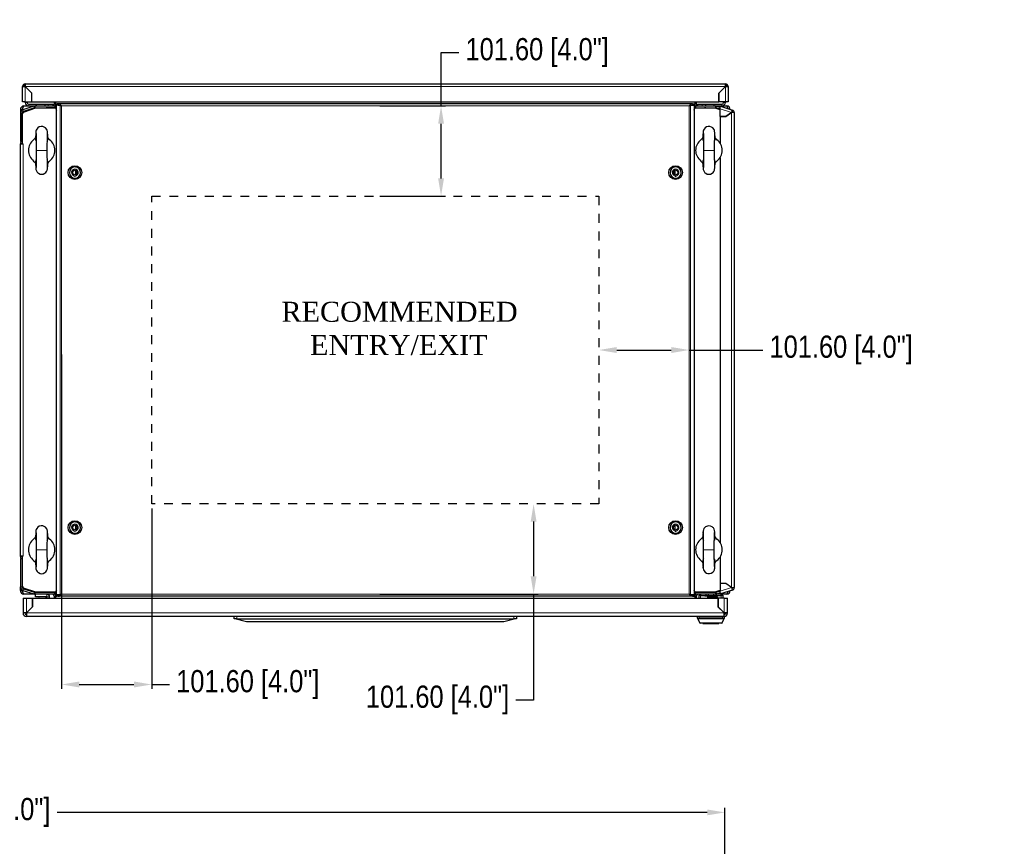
# Model space of a CAD drawing. Header units: inches. Extents: x 1399 to 7113, y 2289 to 6261.
# Tile 66 of 76: x 4851 to 5960, y 5330 to 6261. Entities that reach past the tile are written whole.
import ezdxf

# ---------------------------------------------------------------- set-up
doc = ezdxf.new("R2010")
doc.units = ezdxf.units.IN
doc.header["$MEASUREMENT"] = 0
doc.linetypes.add('HIDDEN', pattern=[0.2, 0.1, -0.1])
doc.styles.get("Standard").update_dxf_attribs({"font": 'ARIALN.TTF'})
doc.dimstyles.get("Standard").update_dxf_attribs({"dimtxt": 25, "dimasz": 20, "dimexe": 5, "dimexo": 5, "dimgap": 10, "dimtad": 0, "dimtih": 1, "dimtoh": 1, "dimzin": 0, "dimdsep": 46, "dimtxsty": 'Standard', "dimcen": 10, "dimadec": 0, "dimazin": 0, "dimtfac": 1, "dimtofl": 0, "dimtmove": 0, "dimatfit": 3, "dimfxl": 1, "dimtolj": 1, "dimtzin": 0, "dimarcsym": 0})

# ---------------------------------------------------------------- blocks, each defined once
blk = doc.blocks.new('*D58')
at = {"color": 0, "linetype": 'Continuous', "lineweight": -2, "transparency": 16777216}
for p, q in [((4045.5, 5058.5), (4045.5, 5373.3)), ((5645.5, 5043.3), (5645.5, 5373.3)), ((4065.5, 5368.3), (4684.4, 5368.3)), ((5625.5, 5368.3), (4892.9, 5368.3))]:
    blk.add_line(p, q, dxfattribs=at)
at = {"color": 0, "linetype": 'Continuous', "transparency": 16777216}
for points in [[(4065.5, 5371.6), (4065.5, 5365), (4045.5, 5368.3)], [(5625.5, 5371.6), (5625.5, 5365), (5645.5, 5368.3)]]:
    blk.add_solid(points, dxfattribs=at)
at = {"layer": 'DEFPOINTS', "color": 0, "linetype": 'Continuous', "transparency": 16777216}
for p in [(4045.5, 5368.3), (4045.5, 5053.5), (5645.5, 5038.3)]:
    blk.add_point(p, dxfattribs=at)
at = {"color": 0, "linetype": 'Continuous', "transparency": 16777216, "insert": (4788.7, 5368.3), "char_height": 25, "attachment_point": 5}
blk.add_mtext('\\A1;1600.00 [63.0"]', dxfattribs=at)
blk = doc.blocks.new('*D65')
at = {"color": 0, "lineweight": -2, "transparency": 16777216}
for p, q in [((5523.5, 5889.3), (5585.1, 5889.3)), ((5605.1, 5889.3), (5688.1, 5889.3))]:
    blk.add_line(p, q, dxfattribs=at)
at = {"color": 0, "transparency": 16777216}
for points in [[(5523.5, 5892.6), (5523.5, 5885.9), (5503.5, 5889.3)], [(5585.1, 5892.6), (5585.1, 5885.9), (5605.1, 5889.3)]]:
    blk.add_solid(points, dxfattribs=at)
at = {"layer": 'DEFPOINTS', "color": 0, "transparency": 16777216}
for p in [(5503.5, 5889.3), (5605.1, 5889.3), (5605.1, 5889.3)]:
    blk.add_point(p, dxfattribs=at)
at = {"color": 0, "transparency": 16777216, "insert": (5776.5, 5889.3), "char_height": 25, "attachment_point": 5}
blk.add_mtext('\\A1;101.60 [4.0"]', dxfattribs=at)
blk = doc.blocks.new('*D66')
at = {"color": 0, "lineweight": -2, "transparency": 16777216}
for p, q in [((5325.6, 6164.3), (5325.6, 6224.5)), ((5325.6, 6224.5), (5345.6, 6224.5)), ((5256.5, 6164.3), (5330.6, 6164.3)), ((5325.6, 6082.7), (5325.6, 6144.3)), ((5256.5, 6062.7), (5330.6, 6062.7))]:
    blk.add_line(p, q, dxfattribs=at)
at = {"color": 0, "transparency": 16777216}
for points in [[(5322.3, 6144.3), (5328.9, 6144.3), (5325.6, 6164.3)], [(5322.3, 6082.7), (5328.9, 6082.7), (5325.6, 6062.7)]]:
    blk.add_solid(points, dxfattribs=at)
at = {"layer": 'DEFPOINTS', "color": 0, "transparency": 16777216}
for p in [(5251.5, 6164.3), (5325.6, 6164.3), (5251.5, 6062.7)]:
    blk.add_point(p, dxfattribs=at)
at = {"color": 0, "transparency": 16777216, "insert": (5433.9, 6224.5), "char_height": 25, "attachment_point": 5}
blk.add_mtext('\\A1;101.60 [4.0"]', dxfattribs=at)
blk = doc.blocks.new('*D67')
at = {"color": 0, "lineweight": -2, "transparency": 16777216}
for p, q in [((4897.9, 5884.3), (4897.9, 5507.4)), ((4999.5, 5710.9), (4999.5, 5507.4)), ((4917.9, 5512.4), (4979.5, 5512.4)), ((4999.5, 5512.4), (5019.5, 5512.4))]:
    blk.add_line(p, q, dxfattribs=at)
at = {"color": 0, "transparency": 16777216}
for points in [[(4917.9, 5515.8), (4917.9, 5509.1), (4897.9, 5512.4)], [(4979.5, 5515.8), (4979.5, 5509.1), (4999.5, 5512.4)]]:
    blk.add_solid(points, dxfattribs=at)
at = {"layer": 'DEFPOINTS', "color": 0, "transparency": 16777216}
for p in [(4897.9, 5889.3), (4999.5, 5715.9), (4999.5, 5512.4)]:
    blk.add_point(p, dxfattribs=at)
at = {"color": 0, "transparency": 16777216, "insert": (5107.8, 5512.4), "char_height": 25, "attachment_point": 5}
blk.add_mtext('\\A1;101.60 [4.0"]', dxfattribs=at)
blk = doc.blocks.new('*D68')
at = {"color": 0, "lineweight": -2, "transparency": 16777216}
for p, q in [((5429.9, 5695.9), (5429.9, 5634.3)), ((5256.5, 5614.3), (5434.9, 5614.3)), ((5429.9, 5614.3), (5429.9, 5494.9)), ((5429.9, 5494.9), (5409.9, 5494.9))]:
    blk.add_line(p, q, dxfattribs=at)
at = {"color": 0, "transparency": 16777216}
for points in [[(5426.6, 5695.9), (5433.2, 5695.9), (5429.9, 5715.9)], [(5426.6, 5634.3), (5433.2, 5634.3), (5429.9, 5614.3)]]:
    blk.add_solid(points, dxfattribs=at)
at = {"layer": 'DEFPOINTS', "color": 0, "transparency": 16777216}
for p in [(5429.9, 5715.9), (5251.5, 5614.3), (5429.9, 5614.3)]:
    blk.add_point(p, dxfattribs=at)
at = {"color": 0, "transparency": 16777216, "insert": (5321.6, 5494.9), "char_height": 25, "attachment_point": 5}
blk.add_mtext('\\A1;101.60 [4.0"]', dxfattribs=at)

msp = doc.modelspace()

# ---------------------------------------------------------------- linework, layer by layer
at = {"color": 7, "linetype": 'Continuous', "lineweight": 25}
for p, q in [((4855.47, 6186.253), (4853.97, 6186.253)), ((4853.97, 6168.753), (4853.97, 6186.253)), ((4856.97, 6189.253), (4856.97, 6186.253)), ((4856.97, 6189.253), (5645.97, 6189.253)), ((4864.372, 6178.851), (4856.97, 6186.253)), ((4864.362, 6178.847), (4856.97, 6186.239)), ((4861.47, 6181.753), (4861.456, 6181.753)), ((5645.97, 6186.253), (5638.567, 6178.851)), ((5638.577, 6178.847), (5645.97, 6186.239)), ((5641.484, 6181.753), (5641.47, 6181.753)), ((5645.97, 6186.253), (5645.97, 6189.253)), ((5647.47, 6186.253), (5648.97, 6186.253)), ((5648.97, 6186.253), (5648.97, 6168.753)), ((4864.362, 6168.753), (4864.362, 6178.847)), ((4864.372, 6168.753), (4864.372, 6178.851)), ((5638.567, 6178.851), (5638.567, 6168.753)), ((5638.577, 6168.753), (5638.577, 6178.847)), ((4851.47, 6160.253), (4853.47, 6160.253)), ((4851.47, 6160.253), (4851.47, 6155.929)), ((4853.47, 6160.253), (4853.47, 6159.563)), ((4853.57, 6159.624), (4853.57, 6160.253)), ((4856.97, 6168.753), (4853.97, 6168.753)), ((4866.825, 6164.043), (4854.441, 6160.019)), ((4854.442, 6157.559), (4868.47, 6162.253)), ((4868.57, 6161.753), (4854.49, 6157.042)), ((4867.443, 6162.141), (4855.059, 6158.117)), ((4855.47, 6164.253), (4860.97, 6164.253)), ((4856.97, 6168.253), (4856.97, 6168.753)), ((4856.97, 6168.753), (4864.362, 6168.753)), ((4858.97, 6168.253), (4858.97, 6168.753)), ((4860.97, 6166.253), (4869.47, 6166.253)), ((4860.97, 6164.253), (4868.154, 6164.253)), ((4864.372, 6168.753), (5638.567, 6168.753)), ((4868.154, 6164.253), (4890.47, 6164.253)), ((4868.154, 6162.253), (4890.47, 6162.253)), ((4891.185, 6161.753), (4868.57, 6161.753)), ((4869.47, 6166.253), (4869.47, 6164.253)), ((4869.47, 6166.253), (4879.47, 6166.253)), ((4876.47, 6161.753), (4876.47, 6162.253)), ((4878.97, 6161.753), (4878.97, 6162.052)), ((4878.97, 6162.052), (4880.37, 6162.052)), ((4879.47, 6164.253), (4879.47, 6166.253)), ((4879.47, 6166.253), (4882.97, 6166.253)), ((4880.37, 6161.753), (4880.37, 6162.052)), ((4891.22, 6162.052), (4880.37, 6162.052)), ((4882.97, 6166.253), (4887.97, 6166.253)), ((4887.97, 6166.253), (4887.97, 6164.397)), ((4889.47, 6168.753), (4889.47, 6166.553)), ((4889.47, 6166.553), (4891.47, 6166.553)), ((4890.47, 6164.253), (4890.47, 6162.253)), ((4890.803, 6164.253), (4891.47, 6164.253)), ((4891.185, 6161.753), (4892.081, 6159.642)), ((4891.32, 6162.153), (4891.32, 6162.152)), ((4891.47, 6166.428), (4891.47, 6168.753)), ((4892.967, 6166.428), (4891.47, 6166.428)), ((4891.47, 6166.428), (4891.47, 6162.933)), ((4891.864, 6160.153), (4891.954, 6160.185)), ((4891.925, 6160.253), (4892.081, 6159.886)), ((4892.081, 6160.253), (4891.925, 6160.253)), ((4892.081, 6159.753), (4892.034, 6159.753)), ((4892.081, 5613.353), (4892.081, 6165.153)), ((4894.299, 6165.153), (4892.081, 6165.153)), ((4892.967, 6166.753), (4892.967, 6165.253)), ((4893.989, 6166.753), (4892.967, 6166.753)), ((4893.989, 6165.253), (4892.967, 6165.253)), ((4893.42, 6165.153), (4893.42, 6165.253)), ((4893.989, 6166.753), (4893.989, 6165.253)), ((5608.948, 6166.753), (4893.989, 6166.753)), ((4894.299, 6165.153), (4895.263, 6165.153)), ((4896.272, 6164.517), (4894.299, 6165.153)), ((4897.236, 6164.517), (4896.272, 6164.517)), ((4897.236, 6164.517), (4896.512, 6164.75)), ((5605.701, 6164.517), (5606.425, 6164.75)), ((5606.666, 6164.517), (5605.701, 6164.517)), ((5608.638, 6165.153), (5606.666, 6164.517)), ((5607.674, 6165.153), (5608.638, 6165.153)), ((5610.856, 6165.153), (5608.638, 6165.153)), ((5608.948, 6165.253), (5608.948, 6166.753)), ((5608.948, 6166.753), (5609.97, 6166.753)), ((5608.948, 6165.253), (5609.97, 6165.253)), ((5609.52, 6165.253), (5609.52, 6165.153)), ((5609.97, 6166.753), (5609.97, 6165.253)), ((5611.47, 6166.428), (5609.97, 6166.428)), ((5610.856, 6165.153), (5610.856, 5613.353)), ((5610.856, 6159.636), (5611.755, 6161.753)), ((5610.856, 6159.88), (5611.014, 6160.253)), ((5611.014, 6160.253), (5610.856, 6160.253)), ((5610.906, 6159.753), (5610.856, 6159.753)), ((5610.985, 6160.185), (5611.076, 6160.153)), ((5611.47, 6168.753), (5611.47, 6166.428)), ((5613.47, 6166.553), (5611.47, 6166.553)), ((5611.47, 6162.933), (5611.47, 6166.428)), ((5611.47, 6164.253), (5612.137, 6164.253)), ((5611.62, 6162.153), (5611.62, 6162.152)), ((5611.72, 6162.052), (5622.57, 6162.052)), ((5634.37, 6161.753), (5611.755, 6161.753)), ((5612.47, 6164.253), (5634.786, 6164.253)), ((5612.47, 6164.253), (5612.47, 6162.253)), ((5612.47, 6162.253), (5634.786, 6162.253)), ((5613.47, 6166.553), (5613.47, 6168.753)), ((5614.97, 6164.397), (5614.97, 6166.253)), ((5614.97, 6166.253), (5619.97, 6166.253)), ((5619.97, 6166.253), (5623.47, 6166.253)), ((5622.57, 6161.753), (5622.57, 6162.052)), ((5623.97, 6162.052), (5622.57, 6162.052)), ((5623.47, 6166.253), (5633.47, 6166.253)), ((5623.47, 6166.253), (5623.47, 6164.253)), ((5623.97, 6161.753), (5623.97, 6162.052)), ((5626.47, 6162.253), (5626.47, 6161.753)), ((5633.47, 6164.253), (5633.47, 6166.253)), ((5633.47, 6166.253), (5641.97, 6166.253)), ((5639.97, 6159.88), (5634.37, 6161.753)), ((5634.47, 6162.253), (5639.97, 6160.413)), ((5634.786, 6164.253), (5641.97, 6164.253)), ((5639.97, 6160.687), (5635.496, 6162.141)), ((5640.179, 6162.722), (5636.114, 6164.043)), ((5645.97, 6168.753), (5638.577, 6168.753)), ((5639.992, 6164.195), (5639.577, 6162.918)), ((5639.97, 6152.265), (5639.97, 6161.048)), ((5639.992, 6164.195), (5640.433, 6164.051)), ((5640.018, 6162.774), (5640.433, 6164.051)), ((5640.433, 6164.051), (5653.897, 6159.677)), ((5641.97, 6164.253), (5647.47, 6164.253)), ((5643.97, 6168.753), (5643.97, 6168.253)), ((5645.97, 6168.753), (5645.97, 6168.253)), ((5648.97, 6168.753), (5645.97, 6168.753)), ((5653.433, 6158.25), (5653.897, 6159.677)), ((4851.47, 6155.929), (4851.47, 6124.253)), ((4853.47, 6155.929), (4853.47, 6124.253)), ((4853.57, 6151.582), (4853.47, 6151.682)), ((4853.57, 6127.882), (4853.57, 6156.6)), ((4854.49, 6157.042), (4853.69, 6155.438)), ((4853.69, 6155.438), (4853.69, 6121.653)), ((4853.97, 6156.653), (4854.442, 6157.559)), ((4853.97, 6156.653), (4853.97, 6155.999)), ((5646.679, 6152.265), (5639.97, 6152.265)), ((5639.97, 6152.255), (5639.97, 6122.545)), ((5639.97, 6152.255), (5646.682, 6152.255)), ((5652.958, 6156.827), (5646.679, 6152.265)), ((5646.682, 6152.255), (5652.97, 6156.824)), ((5649.25, 6154.121), (5649.25, 6154.133)), ((5649.37, 6154.208), (5649.37, 6154.22)), ((5649.47, 6154.281), (5649.47, 6154.293)), ((5651.47, 6155.734), (5651.47, 6155.746)), ((5652.87, 6156.763), (5652.87, 6156.751)), ((5652.96, 6156.824), (5652.953, 6156.824)), ((5655.97, 6156.824), (5652.97, 6156.824)), ((5655.97, 6156.824), (5655.97, 5621.683)), ((4853.47, 6136.825), (4853.57, 6136.925)), ((4853.69, 6135.853), (4853.671, 6135.853)), ((4853.671, 6124.253), (4853.671, 6135.853)), ((4851.47, 6124.253), (4853.47, 6124.253)), ((4851.47, 6122.053), (4851.47, 6121.653)), ((4851.47, 6121.653), (4853.69, 6121.653)), ((4851.47, 5656.853), (4851.47, 6121.653)), ((4853.47, 6124.92), (4853.69, 6124.79)), ((4853.47, 6122.053), (4853.47, 6121.653)), ((4853.57, 6124.253), (4853.57, 6124.859)), ((4853.57, 6124.253), (4853.671, 6124.253)), ((4853.57, 6124.153), (4853.571, 6124.153)), ((4853.57, 6122.153), (4853.571, 6122.153)), ((4853.571, 6122.153), (4853.69, 6122.157)), ((4853.67, 6124.253), (4853.67, 6124.239)), ((4853.69, 6121.653), (4854.67, 6121.653)), ((5639.97, 6105.962), (5639.97, 5672.545)), ((4913.97, 6086.962), (4913.97, 6091.545)), ((4914.47, 6087.453), (4913.97, 6087.453)), ((4914.66, 6087.411), (4913.97, 6087.411)), ((4914.705, 6087.453), (4914.47, 6087.453)), ((5588.47, 6087.453), (5588.235, 6087.453)), ((5588.97, 6087.411), (5588.28, 6087.411)), ((5588.97, 6087.453), (5588.47, 6087.453)), ((5588.97, 6091.545), (5588.97, 6086.962)), ((4913.97, 5686.962), (4913.97, 5691.545)), ((5588.97, 5691.545), (5588.97, 5686.962)), ((4853.69, 5656.853), (4851.47, 5656.853)), ((4851.47, 5656.453), (4851.47, 5656.853)), ((4851.47, 5654.253), (4851.47, 5622.577)), ((4851.47, 5654.253), (4853.47, 5654.253)), ((4853.47, 5656.453), (4853.47, 5656.853)), ((4853.47, 5654.253), (4853.47, 5622.577)), ((4853.69, 5653.717), (4853.47, 5653.586)), ((4853.57, 5656.353), (4853.571, 5656.353)), ((4853.57, 5654.353), (4853.571, 5654.353)), ((4853.57, 5654.253), (4853.57, 5653.648)), ((4853.671, 5654.253), (4853.57, 5654.253)), ((4853.57, 5650.624), (4853.57, 5621.906)), ((4853.69, 5656.35), (4853.571, 5656.353)), ((4853.67, 5654.267), (4853.67, 5654.253)), ((4853.671, 5654.253), (4853.671, 5642.653)), ((4853.69, 5656.853), (4853.69, 5623.069)), ((4854.67, 5656.853), (4853.69, 5656.853)), ((5639.97, 5655.962), (5639.97, 5626.251)), ((4853.57, 5641.582), (4853.47, 5641.682)), ((4853.69, 5642.653), (4853.671, 5642.653)), ((4853.47, 5626.825), (4853.57, 5626.925)), ((5646.682, 5626.251), (5639.97, 5626.251)), ((5639.97, 5626.241), (5639.97, 5617.459)), ((5646.679, 5626.241), (5639.97, 5626.241)), ((5652.958, 5621.679), (5646.679, 5626.241)), ((5652.97, 5621.683), (5646.682, 5626.251)), ((4851.47, 5618.253), (4851.47, 5622.577)), ((4853.47, 5618.253), (4851.47, 5618.253)), ((4853.47, 5618.253), (4853.47, 5618.944)), ((4853.57, 5618.883), (4853.57, 5618.253)), ((4853.69, 5623.069), (4854.49, 5621.464)), ((4853.97, 5622.507), (4853.97, 5621.853)), ((4854.442, 5620.947), (4853.97, 5621.853)), ((4854.441, 5618.488), (4866.825, 5614.464)), ((4868.47, 5616.253), (4854.442, 5620.947)), ((4854.49, 5621.464), (4868.57, 5616.753)), ((4855.059, 5620.39), (4867.443, 5616.366)), ((4890.47, 5616.253), (4868.154, 5616.253)), ((4868.57, 5616.753), (4891.185, 5616.753)), ((4876.47, 5616.253), (4876.47, 5616.753)), ((4877.47, 5616.253), (4877.47, 5616.753)), ((4878.97, 5616.753), (4878.97, 5616.454)), ((4878.97, 5616.454), (4880.37, 5616.454)), ((4880.37, 5616.753), (4880.37, 5616.454)), ((4891.22, 5616.454), (4880.37, 5616.454)), ((4890.47, 5614.253), (4890.47, 5616.253)), ((4892.081, 5618.865), (4891.185, 5616.753)), ((4891.32, 5616.353), (4891.32, 5616.354)), ((4891.47, 5615.574), (4891.47, 5612.079)), ((4891.954, 5618.322), (4891.864, 5618.353)), ((4892.081, 5618.62), (4891.925, 5618.253)), ((4891.925, 5618.253), (4892.081, 5618.253)), ((4892.034, 5618.753), (4892.081, 5618.753)), ((5611.755, 5616.753), (5610.856, 5618.871)), ((5610.856, 5618.753), (5610.906, 5618.753)), ((5611.014, 5618.253), (5610.856, 5618.627)), ((5610.856, 5618.253), (5611.014, 5618.253)), ((5611.076, 5618.353), (5610.985, 5618.322)), ((5611.47, 5612.079), (5611.47, 5615.574)), ((5611.62, 5616.353), (5611.62, 5616.354)), ((5611.72, 5616.454), (5622.57, 5616.454)), ((5611.755, 5616.753), (5634.37, 5616.753)), ((5612.47, 5614.253), (5612.47, 5616.253)), ((5634.786, 5616.253), (5612.47, 5616.253)), ((5622.57, 5616.753), (5622.57, 5616.454)), ((5623.97, 5616.454), (5622.57, 5616.454)), ((5623.97, 5616.753), (5623.97, 5616.454)), ((5624.474, 5616.253), (5624.474, 5616.753)), ((5626.47, 5616.753), (5626.47, 5616.253)), ((5634.37, 5616.753), (5639.97, 5618.627)), ((5639.97, 5618.094), (5634.47, 5616.253)), ((5634.866, 5616.386), (5634.866, 5616.255)), ((5635.496, 5616.366), (5639.97, 5617.819)), ((5636.114, 5614.464), (5640.179, 5615.784)), ((5639.992, 5614.312), (5639.577, 5615.589)), ((5640.018, 5615.732), (5640.433, 5614.455)), ((5653.897, 5618.83), (5640.433, 5614.455)), ((5649.25, 5624.373), (5649.25, 5624.386)), ((5649.37, 5624.298), (5649.37, 5624.286)), ((5649.47, 5624.213), (5649.47, 5624.226)), ((5651.47, 5622.76), (5651.47, 5622.773)), ((5652.87, 5621.756), (5652.87, 5621.743)), ((5652.96, 5621.683), (5652.953, 5621.683)), ((5652.97, 5621.683), (5655.97, 5621.683)), ((5653.433, 5620.256), (5653.897, 5618.83)), ((4854.47, 5609.503), (4854.47, 5593.003)), ((4854.47, 5609.503), (4858.47, 5609.503)), ((4868.154, 5614.253), (4855.47, 5614.253)), ((4858.47, 5609.503), (4865.24, 5609.503)), ((4865.24, 5609.503), (4865.24, 5599.844)), ((4865.34, 5599.873), (4865.34, 5609.503)), ((4865.34, 5609.503), (5637.6, 5609.503)), ((4890.47, 5614.253), (4868.154, 5614.253)), ((4868.47, 5611.253), (4868.47, 5614.253)), ((4881.27, 5611.253), (4868.47, 5611.253)), ((4872.77, 5609.803), (4872.47, 5609.503)), ((4872.77, 5609.803), (4879.77, 5609.803)), ((4880.07, 5609.503), (4879.77, 5609.803)), ((4881.47, 5609.503), (4881.47, 5611.053)), ((4884.47, 5609.503), (4884.47, 5611.053)), ((4889.47, 5611.953), (4889.47, 5609.503)), ((4889.47, 5611.953), (4891.47, 5611.953)), ((4891.47, 5614.253), (4890.803, 5614.253)), ((4891.47, 5609.503), (4891.47, 5612.079)), ((4891.47, 5612.079), (4892.967, 5612.079)), ((4894.299, 5613.353), (4892.081, 5613.353)), ((4893.989, 5613.253), (4892.967, 5613.253)), ((4892.967, 5611.753), (4892.967, 5613.253)), ((4893.989, 5611.753), (4892.967, 5611.753)), ((4893.42, 5613.253), (4893.42, 5613.353)), ((4893.989, 5613.253), (4893.989, 5611.753)), ((5608.948, 5611.753), (4893.989, 5611.753)), ((4896.272, 5613.99), (4894.299, 5613.353)), ((4895.079, 5613.353), (4894.299, 5613.353)), ((4897.236, 5613.99), (4896.272, 5613.99)), ((4897.236, 5613.99), (4896.594, 5613.783)), ((5605.701, 5613.99), (5606.666, 5613.99)), ((5608.638, 5613.353), (5606.666, 5613.99)), ((5608.638, 5613.353), (5607.674, 5613.353)), ((5610.856, 5613.353), (5608.638, 5613.353)), ((5608.948, 5611.753), (5608.948, 5613.253)), ((5608.948, 5613.253), (5609.97, 5613.253)), ((5608.948, 5611.753), (5609.97, 5611.753)), ((5609.52, 5613.353), (5609.52, 5613.253)), ((5609.97, 5611.753), (5609.97, 5613.253)), ((5609.97, 5612.079), (5611.47, 5612.079)), ((5612.137, 5614.253), (5611.47, 5614.253)), ((5611.47, 5612.079), (5611.47, 5609.503)), ((5613.47, 5611.953), (5611.47, 5611.953)), ((5634.786, 5614.253), (5612.47, 5614.253)), ((5613.47, 5609.503), (5613.47, 5611.953)), ((5616.07, 5613.003), (5616.07, 5609.503)), ((5616.07, 5613.003), (5618.07, 5613.003)), ((5618.07, 5613.003), (5618.67, 5613.003)), ((5618.67, 5612.203), (5618.67, 5613.003)), ((5640.67, 5612.203), (5618.67, 5612.203)), ((5623.896, 5612.425), (5622.92, 5612.253)), ((5622.92, 5612.253), (5622.92, 5612.203)), ((5622.92, 5612.253), (5636.42, 5612.253)), ((5623.896, 5614.253), (5623.896, 5612.425)), ((5626.783, 5612.425), (5623.896, 5612.425)), ((5625.72, 5610.503), (5625.72, 5609.503)), ((5626.783, 5614.253), (5626.783, 5612.425)), ((5627.22, 5612.003), (5635.72, 5612.003)), ((5632.557, 5614.253), (5632.557, 5612.425)), ((5635.443, 5612.425), (5632.557, 5612.425)), ((5635.443, 5614.304), (5635.443, 5612.425)), ((5647.47, 5614.253), (5635.443, 5614.253)), ((5636.42, 5612.253), (5635.443, 5612.425)), ((5636.42, 5612.203), (5636.42, 5612.253)), ((5637.22, 5610.503), (5637.22, 5609.503)), ((5637.6, 5609.503), (5637.6, 5599.873)), ((5637.7, 5607.003), (5637.6, 5607.003)), ((5644.47, 5609.503), (5637.7, 5609.503)), ((5637.7, 5609.503), (5637.7, 5599.844)), ((5640.433, 5614.455), (5639.992, 5614.312)), ((5640.67, 5613.003), (5641.27, 5613.003)), ((5640.67, 5613.003), (5640.67, 5612.203)), ((5641.27, 5613.003), (5643.27, 5613.003)), ((5643.27, 5613.003), (5643.27, 5609.503)), ((5644.47, 5609.503), (5648.47, 5609.503)), ((5648.47, 5593.003), (5648.47, 5609.503)), ((4856.47, 5593.003), (4854.47, 5593.003)), ((4858.47, 5593.003), (4865.34, 5599.873)), ((4865.24, 5599.844), (4858.47, 5593.074)), ((4858.47, 5593.003), (4858.47, 5589.003)), ((4861.148, 5595.752), (4861.186, 5595.72)), ((4864.004, 5598.537), (4863.971, 5598.575)), ((5637.6, 5599.873), (5644.47, 5593.003)), ((5637.7, 5599.844), (5644.47, 5593.074)), ((5643.72, 5593.824), (5643.72, 5593.753)), ((5644.47, 5589.003), (5644.47, 5593.003)), ((5646.47, 5593.003), (5648.47, 5593.003)), ((5644.47, 5589.003), (4858.47, 5589.003)), ((5092.47, 5586.503), (5092.47, 5589.003)), ((5093.349, 5586.284), (5092.47, 5586.503)), ((5106.47, 5583.003), (5093.349, 5586.284)), ((5095.47, 5586.503), (5407.47, 5586.503)), ((5396.47, 5583.003), (5106.47, 5583.003)), ((5409.591, 5586.284), (5396.47, 5583.003)), ((5410.47, 5586.503), (5409.591, 5586.284)), ((5410.47, 5589.003), (5410.47, 5586.503)), ((5614.47, 5587.299), (5614.47, 5589.003)), ((5614.626, 5586.632), (5614.889, 5586.102)), ((5614.889, 5586.102), (5617.06, 5581.726)), ((5641.922, 5581.503), (5617.418, 5581.503)), ((5620.67, 5581.503), (5620.67, 5581.303)), ((5638.67, 5581.303), (5638.67, 5581.503)), ((5642.28, 5581.726), (5644.451, 5586.102)), ((5644.451, 5586.102), (5644.714, 5586.632)), ((5644.87, 5589.003), (5644.47, 5589.003)), ((5644.87, 5587.299), (5644.87, 5589.003)), ((5620.67, 5581.303), (5638.67, 5581.303))]:
    msp.add_line(p, q, dxfattribs=at)
at = {"color": 8, "linetype": 'Continuous', "lineweight": 18}
for p, q in [((4856.97, 6186.253), (5645.97, 6186.253)), ((4856.97, 6168.753), (4856.97, 6186.239)), ((5645.97, 6186.239), (5645.97, 6168.753)), ((4853.57, 6160.253), (4855.162, 6160.253)), ((4855.059, 6158.117), (4854.441, 6160.019)), ((4858.97, 6168.253), (4856.97, 6168.253)), ((4860.97, 6166.253), (4860.97, 6164.253)), ((4861.634, 6160.253), (4862.493, 6160.253)), ((4867.443, 6162.141), (4866.825, 6164.043)), ((4868.154, 6162.253), (4868.154, 6164.253)), ((4882.97, 6164.253), (4882.97, 6166.253)), ((4891.22, 6162.052), (4891.22, 6161.671)), ((4892.081, 6162.153), (4891.32, 6162.153)), ((4891.32, 6162.152), (4892.081, 6162.152)), ((4896.272, 5613.99), (4896.272, 6164.517)), ((4897.878, 6164.253), (4897.878, 5614.253)), ((5605.059, 6164.253), (4897.878, 6164.253)), ((5605.059, 5614.253), (5605.059, 6164.253)), ((5606.666, 5613.99), (5606.666, 6164.517)), ((5610.856, 6162.153), (5611.62, 6162.153)), ((5611.62, 6162.152), (5610.856, 6162.152)), ((5611.72, 6162.052), (5611.72, 6161.671)), ((5619.97, 6166.253), (5619.97, 6164.253)), ((5634.786, 6162.253), (5634.786, 6164.253)), ((5635.496, 6162.141), (5636.114, 6164.043)), ((5639.97, 6161.048), (5652.958, 6156.827)), ((5641.97, 6166.253), (5641.97, 6164.253)), ((5643.97, 6168.253), (5645.97, 6168.253)), ((4853.47, 6155.929), (4851.47, 6155.929)), ((5652.97, 6156.824), (5652.97, 5621.683)), ((4853.47, 6122.053), (4851.47, 6122.053)), ((4853.57, 6122.153), (4853.57, 6124.153)), ((4853.571, 6124.153), (4853.571, 6122.153)), ((4853.671, 6124.253), (4853.69, 6124.253)), ((4854.67, 6121.653), (4854.67, 5656.853)), ((4869.47, 6114.253), (4881.47, 6114.253)), ((5621.47, 6114.253), (5633.47, 6114.253)), ((4914.47, 6087.453), (4914.47, 6091.253)), ((5588.47, 6091.253), (5588.47, 6087.453)), ((4869.47, 5664.253), (4881.47, 5664.253)), ((5633.47, 5664.253), (5621.47, 5664.253)), ((4853.47, 5656.453), (4851.47, 5656.453)), ((4853.57, 5656.353), (4853.57, 5654.353)), ((4853.571, 5654.353), (4853.571, 5656.353)), ((4853.671, 5654.253), (4853.69, 5654.253)), ((4853.47, 5622.577), (4851.47, 5622.577)), ((4855.162, 5618.253), (4853.57, 5618.253)), ((4855.059, 5620.39), (4854.441, 5618.488)), ((4862.493, 5618.253), (4861.634, 5618.253)), ((4867.443, 5616.366), (4866.825, 5614.464)), ((4868.154, 5616.253), (4868.154, 5614.253)), ((4891.22, 5616.454), (4891.22, 5616.836)), ((4891.32, 5616.354), (4892.081, 5616.354)), ((4892.081, 5616.353), (4891.32, 5616.353)), ((5611.62, 5616.354), (5610.856, 5616.354)), ((5610.856, 5616.353), (5611.62, 5616.353)), ((5611.72, 5616.454), (5611.72, 5616.836)), ((5634.786, 5616.253), (5634.786, 5614.253)), ((5635.496, 5616.366), (5636.114, 5614.464)), ((5652.958, 5621.679), (5639.97, 5617.459)), ((4858.47, 5609.503), (4858.47, 5593.074)), ((4881.27, 5611.253), (4881.27, 5614.253)), ((4881.47, 5611.053), (4884.47, 5611.053)), ((4897.878, 5614.253), (5605.059, 5614.253)), ((5618.07, 5613.003), (5618.07, 5609.503)), ((5637.22, 5610.503), (5625.72, 5610.503)), ((5641.27, 5609.503), (5641.27, 5613.003)), ((5644.47, 5593.074), (5644.47, 5609.503)), ((5644.47, 5593.003), (4858.47, 5593.003)), ((5095.47, 5589.003), (5095.47, 5586.503)), ((5407.47, 5586.503), (5407.47, 5589.003)), ((5644.064, 5586.515), (5615.276, 5586.515)), ((5616.47, 5589.003), (5616.47, 5587.53)), ((5642.87, 5587.53), (5616.47, 5587.53)), ((5642.216, 5581.633), (5617.123, 5581.633)), ((5642.87, 5587.53), (5642.87, 5589.003))]:
    msp.add_line(p, q, dxfattribs=at)
at = {"color": 7, "linetype": 'Continuous', "lineweight": 25, "flags": 128}
for points in [[(4853.47, 6160.253), (4853.713, 6161.209), (4853.944, 6161.458)], [(4855.47, 6164.253), (4854.995, 6163.949), (4854.52, 6163.082), (4854.045, 6161.784), (4853.57, 6160.253)], [(4893.989, 6165.253), (4895.934, 6164.96), (4897.878, 6164.253)], [(4897.878, 6164.253), (4897.023, 6164.385), (4896.272, 6164.517)], [(4897.878, 6164.253), (4897.536, 6164.385), (4897.236, 6164.517)], [(5605.059, 6164.253), (5607.003, 6164.96), (5608.948, 6165.253)], [(5606.666, 6164.517), (5605.914, 6164.385), (5605.059, 6164.253)], [(5605.701, 6164.517), (5605.401, 6164.385), (5605.059, 6164.253)], [(5649.061, 6161.248), (5648.895, 6161.784), (5648.42, 6163.082), (5647.945, 6163.949), (5647.47, 6164.253)], [(5648.986, 6161.491), (5649.15, 6161.339), (5649.195, 6161.205)], [(4881.912, 6135.089), (4881.718, 6136.548), (4881.201, 6137.791), (4879.723, 6139.579), (4878.248, 6140.562), (4876.637, 6141.13), (4874.758, 6141.207), (4872.816, 6140.625), (4871.185, 6139.567), (4869.988, 6138.258), (4869.326, 6137.036), (4869.024, 6135.998), (4868.895, 6135.066), (4868.807, 6133.89), (4868.724, 6132.19), (4868.646, 6129.826), (4868.601, 6127.849)], [(5633.912, 6135.089), (5633.718, 6136.548), (5633.201, 6137.791), (5631.723, 6139.579), (5630.248, 6140.562), (5628.637, 6141.13), (5626.758, 6141.207), (5624.816, 6140.625), (5623.185, 6139.567), (5621.988, 6138.258), (5621.326, 6137.036), (5621.024, 6135.998), (5620.895, 6135.066), (5620.807, 6133.89), (5620.724, 6132.19), (5620.646, 6129.826), (5620.601, 6127.849)], [(4868.633, 6129.277), (4867.709, 6127.484), (4866.464, 6126.249)], [(4869.257, 6133.27), (4869.205, 6133.281), (4869.198, 6132.709), (4869.241, 6131.508), (4869.298, 6129.675), (4869.356, 6127.127), (4869.411, 6123.752), (4869.453, 6119.47), (4869.465, 6116.977), (4869.47, 6114.253)], [(4884.476, 6126.249), (4882.91, 6127.937), (4882.307, 6129.219)], [(5620.633, 6129.277), (5619.709, 6127.484), (5618.464, 6126.249)], [(5621.257, 6133.27), (5621.205, 6133.281), (5621.198, 6132.709), (5621.241, 6131.508), (5621.298, 6129.675), (5621.356, 6127.127), (5621.411, 6123.752), (5621.453, 6119.47), (5621.465, 6116.977), (5621.47, 6114.253)], [(5636.476, 6126.249), (5634.91, 6127.937), (5634.307, 6129.219)], [(4853.69, 6124.225), (4853.563, 6124.203), (4853.295, 6124.135)], [(4869.47, 6114.253), (4869.465, 6111.473), (4869.452, 6109.024), (4869.435, 6106.898), (4869.415, 6105.077), (4869.373, 6102.268), (4869.33, 6100.146), (4869.28, 6098.123), (4869.225, 6096.359), (4869.2, 6095.641), (4869.182, 6095.106), (4869.183, 6094.843), (4869.202, 6094.813)], [(5621.47, 6114.253), (5621.465, 6111.473), (5621.452, 6109.024), (5621.435, 6106.898), (5621.415, 6105.077), (5621.373, 6102.268), (5621.33, 6100.146), (5621.28, 6098.123), (5621.225, 6096.359), (5621.2, 6095.641), (5621.182, 6095.106), (5621.183, 6094.843), (5621.202, 6094.813)], [(4866.464, 6102.258), (4868.03, 6100.569), (4868.629, 6099.294)], [(4868.599, 6100.677), (4868.62, 6099.652), (4868.677, 6097.563), (4868.731, 6096.03), (4868.813, 6094.424), (4869.014, 6092.751), (4869.565, 6091.001), (4870.413, 6089.707), (4871.034, 6089.071), (4871.806, 6088.463), (4873.618, 6087.56), (4875.423, 6087.253), (4877.17, 6087.512), (4879.175, 6088.5), (4880.174, 6089.353), (4881.052, 6090.468), (4881.681, 6091.835), (4881.912, 6093.417)], [(4882.306, 6099.228), (4883.231, 6101.022), (4884.476, 6102.258)], [(4912.468, 6095.52), (4912.59, 6095.868), (4912.695, 6095.959), (4912.794, 6096.009), (4912.88, 6096.032), (4912.96, 6096.04), (4913.042, 6096.034), (4913.13, 6096.013), (4913.237, 6095.961), (4913.366, 6095.842), (4913.466, 6095.578), (4913.467, 6095.52)], [(5589.47, 6095.52), (5589.593, 6095.868), (5589.698, 6095.959), (5589.797, 6096.009), (5589.883, 6096.032), (5589.963, 6096.04), (5590.044, 6096.034), (5590.133, 6096.013), (5590.239, 6095.961), (5590.368, 6095.842), (5590.468, 6095.578), (5590.469, 6095.52)], [(5618.464, 6102.258), (5620.03, 6100.569), (5620.629, 6099.294)], [(5620.599, 6100.677), (5620.62, 6099.652), (5620.677, 6097.563), (5620.731, 6096.03), (5620.813, 6094.424), (5621.014, 6092.751), (5621.565, 6091.001), (5622.413, 6089.707), (5623.034, 6089.071), (5623.806, 6088.463), (5625.618, 6087.56), (5627.423, 6087.253), (5629.17, 6087.512), (5631.175, 6088.5), (5632.174, 6089.353), (5633.052, 6090.468), (5633.681, 6091.835), (5633.912, 6093.417)], [(5634.306, 6099.228), (5635.231, 6101.022), (5636.476, 6102.258)], [(4912.468, 5695.52), (4912.59, 5695.868), (4912.695, 5695.959), (4912.794, 5696.009), (4912.88, 5696.032), (4912.96, 5696.04), (4913.042, 5696.034), (4913.13, 5696.013), (4913.237, 5695.961), (4913.366, 5695.842), (4913.466, 5695.578), (4913.467, 5695.52)], [(5589.47, 5695.52), (5589.593, 5695.868), (5589.698, 5695.959), (5589.797, 5696.009), (5589.883, 5696.032), (5589.963, 5696.04), (5590.044, 5696.034), (5590.133, 5696.013), (5590.239, 5695.961), (5590.368, 5695.842), (5590.468, 5695.578), (5590.469, 5695.52)], [(4881.912, 5685.089), (4881.718, 5686.548), (4881.201, 5687.791), (4879.723, 5689.579), (4878.248, 5690.562), (4876.637, 5691.13), (4874.758, 5691.207), (4872.816, 5690.625), (4871.185, 5689.567), (4869.988, 5688.258), (4869.326, 5687.036), (4869.024, 5685.998), (4868.895, 5685.066), (4868.807, 5683.89), (4868.724, 5682.19), (4868.646, 5679.826), (4868.601, 5677.849)], [(4869.257, 5683.27), (4869.205, 5683.281), (4869.198, 5682.709), (4869.241, 5681.508), (4869.298, 5679.675), (4869.356, 5677.127), (4869.411, 5673.752), (4869.453, 5669.47), (4869.465, 5666.977), (4869.47, 5664.253)], [(5634.341, 5677.83), (5634.32, 5678.855), (5634.263, 5680.943), (5634.209, 5682.477), (5634.127, 5684.082), (5633.926, 5685.755), (5633.375, 5687.506), (5632.526, 5688.799), (5631.906, 5689.435), (5631.134, 5690.043), (5629.321, 5690.947), (5627.517, 5691.253), (5625.77, 5690.994), (5623.765, 5690.006), (5622.766, 5689.153), (5621.888, 5688.039), (5621.259, 5686.671), (5621.027, 5685.089)], [(5633.47, 5664.253), (5633.475, 5667.034), (5633.487, 5669.482), (5633.505, 5671.609), (5633.525, 5673.43), (5633.567, 5676.238), (5633.609, 5678.361), (5633.66, 5680.384), (5633.714, 5682.147), (5633.739, 5682.866), (5633.758, 5683.4), (5633.756, 5683.664), (5633.738, 5683.693)], [(4868.633, 5679.277), (4867.709, 5677.484), (4866.464, 5676.249)], [(4884.476, 5676.249), (4882.91, 5677.937), (4882.307, 5679.219)], [(5620.634, 5679.279), (5619.709, 5677.484), (5618.464, 5676.249)], [(5636.476, 5676.249), (5634.91, 5677.937), (5634.31, 5679.213)], [(4869.47, 5664.253), (4869.465, 5661.473), (4869.452, 5659.024), (4869.435, 5656.898), (4869.415, 5655.077), (4869.373, 5652.268), (4869.33, 5650.146), (4869.28, 5648.123), (4869.225, 5646.359), (4869.2, 5645.641), (4869.182, 5645.106), (4869.183, 5644.843), (4869.202, 5644.813)], [(5633.683, 5645.236), (5633.735, 5645.225), (5633.742, 5645.798), (5633.698, 5646.999), (5633.642, 5648.832), (5633.583, 5651.38), (5633.529, 5654.755), (5633.487, 5659.037), (5633.475, 5661.529), (5633.47, 5664.253)], [(4853.295, 5654.371), (4853.563, 5654.303), (4853.69, 5654.281)], [(4866.464, 5652.258), (4868.03, 5650.569), (4868.629, 5649.294)], [(4868.599, 5650.677), (4868.62, 5649.652), (4868.677, 5647.563), (4868.731, 5646.03), (4868.813, 5644.424), (4869.014, 5642.751), (4869.565, 5641.001), (4870.413, 5639.707), (4871.034, 5639.071), (4871.806, 5638.463), (4873.618, 5637.56), (4875.423, 5637.253), (4877.17, 5637.512), (4879.175, 5638.5), (4880.174, 5639.353), (4881.052, 5640.468), (4881.681, 5641.835), (4881.912, 5643.417)], [(4882.306, 5649.228), (4883.231, 5651.022), (4884.476, 5652.258)], [(5618.464, 5652.258), (5620.03, 5650.569), (5620.632, 5649.287)], [(5621.027, 5643.417), (5621.222, 5641.959), (5621.739, 5640.715), (5623.217, 5638.927), (5624.692, 5637.944), (5626.303, 5637.377), (5628.181, 5637.299), (5630.124, 5637.881), (5631.755, 5638.94), (5632.951, 5640.248), (5633.614, 5641.471), (5633.916, 5642.509), (5634.045, 5643.44), (5634.133, 5644.616), (5634.216, 5646.317), (5634.294, 5648.68), (5634.339, 5650.657)], [(5634.307, 5649.23), (5635.231, 5651.022), (5636.476, 5652.258)], [(4853.954, 5617.016), (4853.79, 5617.168), (4853.475, 5618.104), (4853.47, 5618.253)], [(4853.57, 5618.253), (4854.045, 5616.723), (4854.52, 5615.425), (4854.995, 5614.558), (4855.47, 5614.253)], [(5647.47, 5614.253), (5647.945, 5614.558), (5648.42, 5615.425), (5648.895, 5616.723), (5649.061, 5617.258)], [(5649.231, 5617.314), (5649.227, 5617.298), (5648.996, 5617.049)], [(4896.272, 5613.99), (4897.023, 5614.122), (4897.878, 5614.253)], [(5605.059, 5614.253), (5605.914, 5614.122), (5606.666, 5613.99)], [(5608.948, 5611.753), (5607.866, 5611.988), (5606.687, 5612.725), (5605.508, 5613.802), (5605.059, 5614.253)], [(5632.557, 5612.425), (5631.809, 5612.484), (5626.783, 5612.425)], [(5637.7, 5603.904), (5637.659, 5603.943), (5637.6, 5604.006)], [(4857.874, 5593.018), (4858.288, 5592.609), (4858.47, 5592.451)], [(5614.47, 5587.299), (5614.47, 5587.293), (5614.626, 5586.632)], [(5644.064, 5586.515), (5643.378, 5587.091), (5642.877, 5587.524), (5642.87, 5587.53)], [(5644.87, 5587.299), (5644.87, 5587.293), (5644.714, 5586.632)]]:
    msp.add_lwpolyline(points, dxfattribs=at)
at = {"linetype": 'HIDDEN', "ltscale": 100}
msp.add_lwpolyline([(4999.478, 6062.653), (5503.459, 6062.653), (5503.459, 5715.853), (4999.478, 5715.853)], close=True, dxfattribs=at)
at = {"color": 7, "linetype": 'Continuous', "lineweight": 25}
for centre, radius in [((4912.967, 6089.253), 7.75), ((5589.97, 6089.253), 7.75), ((4912.97, 6089.253), 2.5), ((5589.97, 6089.253), 2.5), ((4912.967, 5689.253), 7.75), ((5589.97, 5689.253), 7.75), ((4912.97, 5689.253), 2.5), ((5589.97, 5689.253), 2.5)]:
    msp.add_circle(centre, radius, dxfattribs=at)
for centre, radius, start, end in [((4856.97, 6186.253), 3, 90, 180), ((4857.062, 6524.065), 337.826, 269.475501, 269.984313), ((4856.97, 6186.253), 1.5, 90, 180), ((5645.97, 6186.253), 3, 0, 90), ((5645.97, 6186.253), 1.5, 0, 90), ((5645.877, 6524.065), 337.826, 270.015687, 270.524499), ((4855.47, 6160.253), 4, 90, 180), ((4855.77, 6155.929), 4.3, 108, 180), ((4860.97, 6168.253), 4, 180, 270), ((4860.97, 6168.253), 2, 180, 270), ((4868.154, 6159.953), 4.3, 90, 108), ((4868.154, 6159.953), 2.3, 90, 108), ((4887.17, 6166.553), 2.3, 270, 0), ((4887.17, 6166.553), 4.3, 320.124723, 0), ((4891.22, 6162.152), 0.1, 270, 0), ((4893.42, 6162.153), 2.1, 129.602729, 180), ((4892.683, 6160.446), 6.441, 36.232997, 78.302189), ((5610.254, 6160.446), 6.441, 101.697811, 143.767003), ((5609.52, 6162.153), 2.1, 0, 50.489554), ((5615.77, 6166.553), 4.3, 180, 219.875277), ((5611.72, 6162.152), 0.1, 180, 270), ((5615.77, 6166.553), 2.3, 180, 270), ((5634.786, 6159.953), 4.3, 72, 90), ((5634.786, 6159.953), 2.3, 72, 90), ((5630.086, 6164.11), 10.347, 342.782239, 359.673051), ((5631.777, 6162.296), 8.288, 351.333826, 359.201147), ((5641.97, 6168.253), 4, 270, 0), ((5641.97, 6168.253), 2, 270, 0), ((5647.514, 6160.343), 3.91, 2.019406, 90.641989), ((6020.523, 6037.301), 386.51, 161.541569, 161.98629), ((5652.97, 6156.824), 3, 0, 72), ((4855.77, 6155.929), 2.3, 108, 180), ((5652.97, 6156.824), 1.5, 360, 72), ((4855.77, 6128.553), 2.3, 180, 205.264411), ((4875.47, 6114.253), 15, 126.899015, 233.100985), ((4873.141, 6127.186), 4.553, 171.683901, 214.69137), ((5220.96, 6117.773), 339.509, 177.176428, 180.594089), ((4877.098, 6127.262), 5.236, 328.022627, 7.50107), ((4819.993, 6128.598), 62.347, 359.405801, 6.667938), ((4875.47, 6114.253), 15, 306.899015, 53.100985), ((5627.47, 6114.253), 15, 126.899015, 233.100985), ((5625.141, 6127.186), 4.553, 171.683901, 214.69137), ((5972.96, 6117.773), 339.509, 177.176428, 180.594089), ((5629.098, 6127.262), 5.236, 328.022627, 7.50107), ((5571.993, 6128.598), 62.347, 359.405801, 6.667938), ((5627.47, 6114.253), 15, 306.899015, 53.100985), ((4853.57, 6122.053), 2.1, 90, 180), ((4853.57, 6122.053), 0.1, 90, 180), ((4853.571, 6124.253), 0.1, 270, 0), ((5220.96, 6110.733), 339.509, 179.405911, 182.823572), ((5972.96, 6110.733), 339.509, 179.405911, 182.823572), ((4873.832, 6101.24), 5.229, 147.968395, 186.14054), ((4877.739, 6101.306), 4.611, 350.70596, 34.452964), ((5625.832, 6101.24), 5.229, 147.968395, 186.14054), ((5629.739, 6101.306), 4.611, 350.70596, 34.452964), ((4819.993, 6099.909), 62.347, 353.332062, 0.594199), ((4912.967, 6089.253), 6.287, 94.55818, 85.44182), ((4912.967, 6089.253), 3.75, 277.645107, 262.354893), ((5589.97, 6089.253), 6.287, 94.55818, 85.44182), ((5589.97, 6089.253), 3.75, 277.645107, 262.354893), ((5571.993, 6099.909), 62.347, 353.332062, 0.594199), ((4912.967, 6085.503), 0.5, 176.177446, 3.822554), ((5589.97, 6085.503), 0.5, 176.177446, 3.822554), ((4912.967, 5689.253), 6.287, 94.55818, 85.44182), ((4912.967, 5689.253), 3.75, 277.645107, 262.354893), ((5589.97, 5689.253), 6.287, 94.55818, 85.44182), ((5589.97, 5689.253), 3.75, 277.645107, 262.354893), ((5220.96, 5667.773), 339.509, 177.176428, 180.594089), ((4819.993, 5678.598), 62.347, 359.405801, 6.667938), ((4912.967, 5685.503), 0.5, 176.177446, 3.822554), ((5589.97, 5685.503), 0.5, 176.177446, 3.822554), ((5682.946, 5678.598), 62.347, 173.332062, 180.594199), ((5281.979, 5667.773), 339.509, 359.405911, 2.823572), ((4875.47, 5664.253), 15, 126.899015, 233.100985), ((4873.141, 5677.186), 4.553, 171.683901, 214.69137), ((4877.098, 5677.262), 5.236, 328.022627, 7.50107), ((4875.47, 5664.253), 15, 306.899015, 53.100985), ((5627.47, 5664.253), 15, 126.899015, 233.100985), ((5625.201, 5677.201), 4.611, 170.70596, 214.452964), ((5629.108, 5677.266), 5.229, 327.968395, 6.14054), ((5627.47, 5664.253), 15, 306.899015, 53.100985), ((5220.96, 5660.733), 339.509, 179.405911, 182.823572), ((5281.979, 5660.733), 339.509, 357.176428, 0.594089), ((4853.57, 5656.453), 2.1, 180, 270), ((4853.57, 5656.453), 0.1, 180, 270), ((4855.77, 5649.953), 2.3, 154.735589, 180), ((4853.571, 5654.253), 0.1, 0, 90), ((4873.832, 5651.24), 5.229, 147.968395, 186.14054), ((4877.739, 5651.306), 4.611, 350.70596, 34.452964), ((4819.993, 5649.909), 62.347, 353.332062, 0.594199), ((5682.946, 5649.909), 62.347, 179.405801, 186.667938), ((5625.842, 5651.245), 5.236, 148.022627, 187.50107), ((5629.799, 5651.32), 4.553, 351.683901, 34.69137), ((4855.77, 5622.577), 4.3, 180, 252), ((4855.47, 5618.253), 4, 180, 270), ((4855.77, 5622.577), 2.3, 180, 252), ((4868.154, 5618.553), 2.3, 252, 270), ((4891.22, 5616.354), 0.1, 0, 90), ((4893.42, 5616.353), 2.1, 180, 230.397271), ((5609.52, 5616.353), 2.1, 309.510446, 0), ((5611.72, 5616.354), 0.1, 90, 180), ((5634.786, 5618.553), 2.3, 270, 288), ((5630.086, 5614.396), 10.347, 0.326949, 17.217761), ((5631.777, 5616.21), 8.288, 0.798853, 8.666174), ((5647.514, 5618.167), 3.914, 269.35428, 357.941434), ((6020.523, 5741.205), 386.51, 198.01371, 198.458431), ((5652.97, 5621.683), 1.5, 288, 360), ((5652.97, 5621.683), 3, 288, 0), ((4868.154, 5618.553), 4.3, 252, 270), ((4881.27, 5611.053), 3.2, 0, 90), ((4881.27, 5611.053), 0.2, 0, 90), ((4887.17, 5611.953), 2.3, 0, 90), ((4887.17, 5611.953), 4.3, 0, 39.875277), ((4892.921, 5617.69), 6.032, 280.198427, 325.266388), ((4893.801, 5621.254), 8.003, 271.348294, 294.8159), ((5609.343, 5622.334), 9.089, 247.448783, 267.507618), ((5615.77, 5611.953), 4.3, 140.124723, 180), ((5615.77, 5611.953), 2.3, 90, 180), ((5627.22, 5610.503), 1.5, 90, 180), ((5634.786, 5618.553), 4.3, 270, 288), ((5635.72, 5610.503), 1.5, 0, 90), ((4858.594, 5472.885), 120.189, 90.059133, 91.966368), ((4858.47, 5593.003), 4, 180, 270), ((4858.47, 5593.003), 2, 180, 270), ((5644.346, 5472.885), 120.189, 88.033632, 89.940867), ((5644.47, 5593.003), 2, 270, 0), ((5644.47, 5593.003), 4, 270, 0), ((5574.363, 5635.855), 64.097, 309.665634, 311.066344), ((5617.418, 5581.903), 0.4, 206.379519, 222.576171), ((5617.418, 5581.903), 0.4, 222.576171, 270), ((5641.922, 5581.903), 0.4, 270, 317.423829), ((5641.922, 5581.903), 0.4, 317.423829, 333.620481)]:
    msp.add_arc(centre, radius, start, end, dxfattribs=at)
for centre, major_axis, ratio, start_param, end_param in [((5095.47, 5585.753), (3, 0), 0.25, 1.57079633, 2.35619449), ((5407.47, 5585.753), (3, 0), 0.25, 0.78539816, 1.57079633), ((5616.47, 5584.768), (0, 2.177), 0.91877986, 0.63968489, 0.91144252), ((5642.87, 5584.768), (0, 2.177), 0.91877986, 5.37174278, 5.64350042)]:
    msp.add_ellipse(centre, major_axis=major_axis, ratio=ratio, start_param=start_param, end_param=end_param, dxfattribs=at)

# ---------------------------------------------------------------- texts
at = {"ltscale": 25.1, "insert": (5115.515, 5943.634), "char_height": 22.5, "width": 318.90034, "attachment_point": 1}
msp.add_mtext('\\A1;\\pi30.241;{\\fTimes New Roman|b0|i0|c0|p16;RECOMMENDED\\P\\pi62.402;ENTRY/EXIT}', dxfattribs=at)

# ---------------------------------------------------------------- dimensions: what is measured, and where the dimension line sits
for base, p1, p2, picture, middle in [((5325.595, 6164.253), (5251.469, 6062.653), (5251.469, 6164.253), '*D66', (5433.904, 6224.539)), ((5429.907, 5614.253), (5429.907, 5715.853), (5251.469, 5614.253), '*D68', (5321.598, 5494.913))]:
    dim = msp.add_linear_dim(base=base, p1=p1, p2=p2, angle=90, dimstyle='Standard')
    dim.commit()
    dim.dimension.update_dxf_attribs({"geometry": picture, "text_midpoint": middle, "dimtype": 160})
dim = msp.add_linear_dim(base=(5605.059, 5889.253), p1=(5503.459, 5889.253), p2=(5605.059, 5889.253), dimstyle='Standard')
dim.commit()
dim.dimension.update_dxf_attribs({"geometry": '*D65', "text_midpoint": (5776.458, 5889.253), "dimtype": 160})
dim = msp.add_linear_dim(base=(4999.478, 5512.431), p1=(4897.878, 5889.253), p2=(4999.478, 5715.853), dimstyle='Standard')
dim.commit()
dim.dimension.update_dxf_attribs({"geometry": '*D67', "text_midpoint": (5107.787, 5512.431)})
at = {"linetype": 'Continuous'}
dim = msp.add_linear_dim(base=(4045.47, 5368.284), p1=(5645.47, 5038.291), p2=(4045.47, 5053.483), angle=180, dimstyle='Standard', dxfattribs=at)
dim.commit()
dim.dimension.update_dxf_attribs({"geometry": '*D58', "text_midpoint": (4788.672, 5368.284), "dimtype": 160})

doc.saveas('drawing.dxf')
